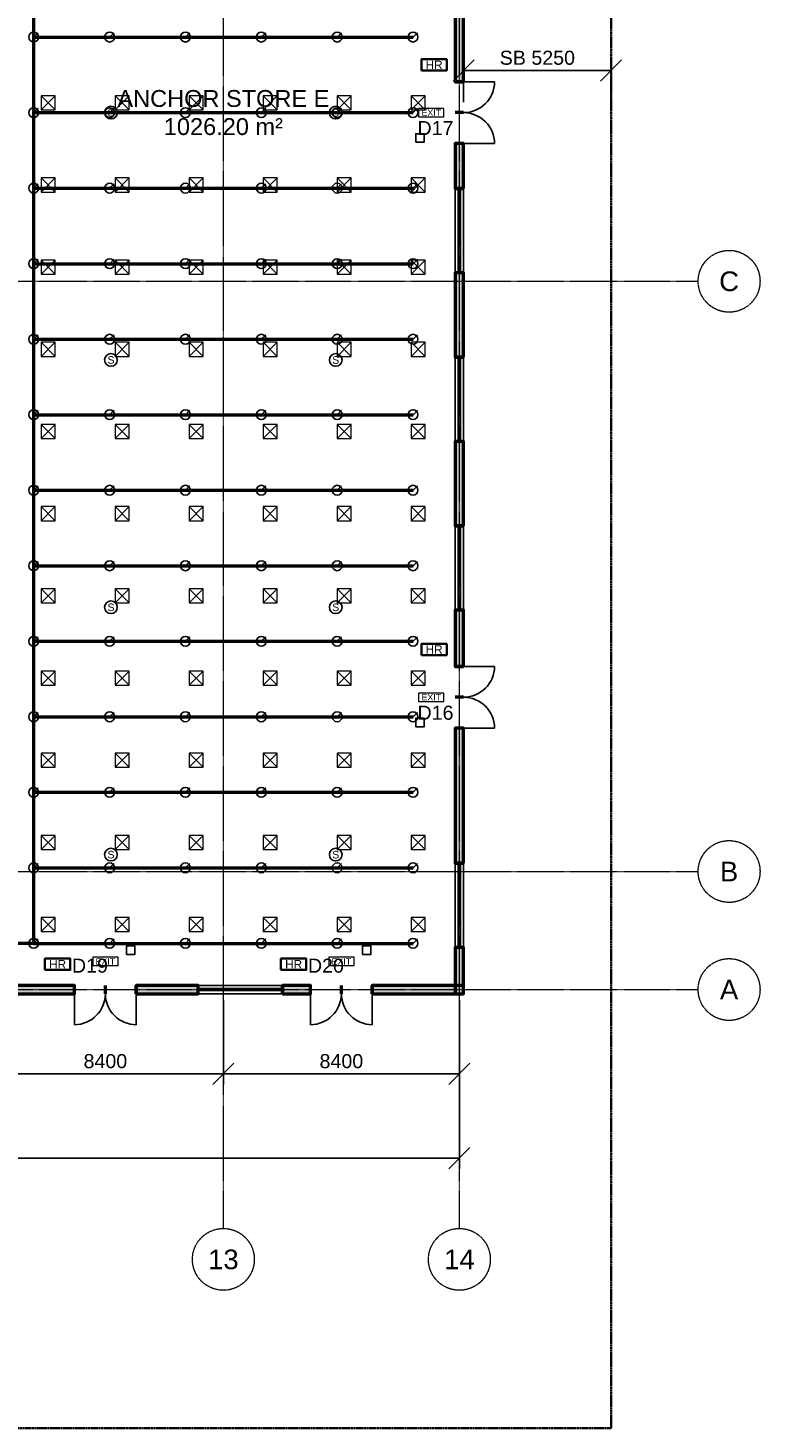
# Model space of a CAD drawing. Header units: millimetres. Extents: x -5300 to 125300, y -375 to 90375.
# Tile 8 of 10: x 99246 to 125300, y 0 to 49812. Entities that reach past the tile are written whole.
import ezdxf
from ezdxf.enums import TextEntityAlignment as Align

# ---------------------------------------------------------------- set-up
doc = ezdxf.new("R2010")
doc.units = ezdxf.units.MM
doc.linetypes.add('CENTER', pattern=[5.08, 3.175, -0.635, 0.635, -0.635])
doc.linetypes.add('PHANTOM', pattern=[6.35, 3.175, -0.635, 0.635, -0.635, 0.635, -0.635])
for name, color, linetype, lineweight in [('A-ANNO-DIMS', 1, 'Continuous', 18), ('A-ANNO-SYMB', 2, 'Continuous', 18), ('A-AREA-IDEN', 2, 'Continuous', 18), ('A-DOOR', 3, 'Continuous', 25), ('A-GLAZ', 5, 'Continuous', 25), ('A-GRID', 1, 'CENTER', 13), ('A-WALL', 7, 'Continuous', 50), ('A-WALL-PATT', 8, 'Continuous', 9), ('C-PROP-LINE', 1, 'PHANTOM', 35), ('E-ANNO-TEXT', 52, 'Continuous', 18), ('E-FALM', 230, 'Continuous', 25), ('E-LITE-EMER', 40, 'Continuous', 18), ('FP-ANNO-TEXT', 14, 'Continuous', 18), ('FP-HOSE', 20, 'Continuous', 35), ('FP-SPRK-HEAD', 1, 'Continuous', 25), ('FP-SPRK-PIPE', 12, 'Continuous', 50), ('M-HVAC-SCD', 4, 'Continuous', 18)]:
    doc.layers.add(name, color=color, linetype=linetype, lineweight=lineweight)
doc.styles.add('MY-ARIAL', font='arial.ttf')
doc.dimstyles.new('MY-100', dxfattribs={"dimscale": 250, "dimtxt": 2, "dimasz": 1.5, "dimexe": 1.5, "dimexo": 1.5, "dimgap": 0.8, "dimtad": 1, "dimdec": 0, "dimdsep": 46, "dimtxsty": 'MY-ARIAL', "dimtsz": 1.5, "dimcen": 2.5, "dimclrd": 256, "dimclre": 256, "dimclrt": 256, "dimazin": 3, "dimtfac": 1, "dimtmove": 0, "dimatfit": 3})

msp = doc.modelspace()

# ---------------------------------------------------------------- hatches: boundary and pattern name
at = {"layer": 'A-WALL-PATT'}
for points in [[(114750, 47900), (114750, 53100), (114450, 53100), (114450, 47900)], [(114750, 44100), (114750, 45700), (114450, 45700), (114450, 44100)], [(114750, 38100), (114750, 41100), (114450, 41100), (114450, 38100)], [(114750, 32100), (114750, 35100), (114450, 35100), (114450, 32100)], [(114750, 27100), (114750, 29100), (114450, 29100), (114450, 27100)], [(114750, 20100), (114750, 24900), (114450, 24900), (114450, 20100)], [(114750, 15450), (114750, 17100), (114450, 17100), (114450, 15450)], [(92100, 15450), (100900, 15450), (100900, 15750), (92100, 15750)], [(103100, 15450), (105300, 15450), (105300, 15750), (103100, 15750)], [(108300, 15450), (109300, 15450), (109300, 15750), (108300, 15750)], [(111500, 15450), (114750, 15450), (114750, 15750), (111500, 15750)]]:
    msp.add_hatch(color=256, dxfattribs=at).paths.add_polyline_path(points)

# ---------------------------------------------------------------- linework, layer by layer
at = {"layer": 'A-DOOR'}
for p, q in [((114750, 47900), (115850, 47900)), ((114750, 45700), (115850, 45700)), ((114750, 27100), (115850, 27100)), ((114750, 24900), (115850, 24900)), ((100900, 15450), (100900, 14350)), ((103100, 15450), (103100, 14350)), ((109300, 15450), (109300, 14350)), ((111500, 15450), (111500, 14350))]:
    msp.add_line(p, q, dxfattribs=at)
for centre, start, end in [((114750, 47900), -90, 0), ((114750, 45700), 0, 90), ((114750, 27100), -90, 0), ((114750, 24900), 0, 90), ((100900, 15450), -90, 0), ((103100, 15450), 180, -90), ((109300, 15450), -90, 0), ((111500, 15450), 180, -90)]:
    msp.add_arc(centre, 1100, start, end, dxfattribs=at)
at = {"layer": 'A-GLAZ'}
for p, q in [((114450, 41100), (114450, 44100)), ((114562.5, 41100), (114562.5, 44100)), ((114637.5, 41100), (114637.5, 44100)), ((114750, 41100), (114750, 44100)), ((114450, 35100), (114450, 38100)), ((114562.5, 35100), (114562.5, 38100)), ((114637.5, 35100), (114637.5, 38100)), ((114750, 35100), (114750, 38100)), ((114450, 29100), (114450, 32100)), ((114562.5, 29100), (114562.5, 32100)), ((114637.5, 29100), (114637.5, 32100)), ((114750, 29100), (114750, 32100)), ((114450, 17100), (114450, 20100)), ((114562.5, 17100), (114562.5, 20100)), ((114637.5, 17100), (114637.5, 20100)), ((114750, 17100), (114750, 20100)), ((105300, 15750), (108300, 15750)), ((105300, 15637.5), (108300, 15637.5)), ((105300, 15562.5), (108300, 15562.5)), ((105300, 15450), (108300, 15450))]:
    msp.add_line(p, q, dxfattribs=at)
at = {"layer": 'A-GRID'}
for p, q in [((106200, 7100), (106200, 86500)), ((114600, 7100), (114600, 86500)), ((-3100, 40800), (123100, 40800)), ((-3100, 19800), (123100, 19800)), ((-3100, 15600), (123100, 15600))]:
    msp.add_line(p, q, dxfattribs=at)
for centre in [(124200, 40800), (124200, 19800), (124200, 15600), (106200, 6000), (114600, 6000)]:
    msp.add_circle(centre, 1100, dxfattribs=at)
at = {"layer": 'A-WALL'}
for p, q in [((114750, 47900), (114450, 47900)), ((114750, 46800), (114450, 46800)), ((114750, 46800), (114450, 46800)), ((114750, 45700), (114450, 45700)), ((114750, 44100), (114450, 44100)), ((114750, 41100), (114450, 41100)), ((114750, 38100), (114450, 38100)), ((114750, 35100), (114450, 35100)), ((114750, 32100), (114450, 32100)), ((114750, 29100), (114450, 29100)), ((114750, 27100), (114450, 27100)), ((114750, 26000), (114450, 26000)), ((114750, 26000), (114450, 26000)), ((114750, 24900), (114450, 24900)), ((114750, 20100), (114450, 20100)), ((114750, 17100), (114450, 17100)), ((100900, 15450), (100900, 15750)), ((102000, 15450), (102000, 15750)), ((102000, 15450), (102000, 15750)), ((103100, 15450), (103100, 15750)), ((105300, 15450), (105300, 15750)), ((108300, 15450), (108300, 15750)), ((109300, 15450), (109300, 15750)), ((110400, 15450), (110400, 15750)), ((110400, 15450), (110400, 15750)), ((111500, 15450), (111500, 15750))]:
    msp.add_line(p, q, dxfattribs=at)
for points in [[(114750, 47900), (114750, 53100), (114450, 53100), (114450, 47900)], [(114750, 44100), (114750, 45700), (114450, 45700), (114450, 44100)], [(114750, 38100), (114750, 41100), (114450, 41100), (114450, 38100)], [(114750, 32100), (114750, 35100), (114450, 35100), (114450, 32100)], [(114750, 27100), (114750, 29100), (114450, 29100), (114450, 27100)], [(114750, 20100), (114750, 24900), (114450, 24900), (114450, 20100)], [(114750, 15450), (114750, 17100), (114450, 17100), (114450, 15450)], [(92100, 15450), (100900, 15450), (100900, 15750), (92100, 15750)], [(103100, 15450), (105300, 15450), (105300, 15750), (103100, 15750)], [(108300, 15450), (109300, 15450), (109300, 15750), (108300, 15750)], [(111500, 15450), (114750, 15450), (114750, 15750), (111500, 15750)]]:
    msp.add_lwpolyline(points, close=True, dxfattribs=at)
at = {"layer": 'C-PROP-LINE'}
msp.add_lwpolyline([(0, 0), (120000, 0), (120000, 90000), (0, 90000)], close=True, dxfattribs=at)
at = {"layer": 'E-FALM'}
for points in [[(113050, 45750), (113350, 45750), (113350, 46050), (113050, 46050)], [(113050, 24950), (113350, 24950), (113350, 25250), (113050, 25250)], [(102750, 16850), (103050, 16850), (103050, 17150), (102750, 17150)], [(111150, 16850), (111450, 16850), (111450, 17150), (111150, 17150)]]:
    msp.add_lwpolyline(points, close=True, dxfattribs=at)
for centre in [(102200, 46800), (110200, 46800), (102200, 38000), (110200, 38000), (102200, 29200), (110200, 29200), (102200, 20400), (110200, 20400)]:
    msp.add_circle(centre, 225, dxfattribs=at)
at = {"layer": 'E-LITE-EMER'}
for points in [[(113150, 46650), (114050, 46650), (114050, 46950), (113150, 46950)], [(113150, 25850), (114050, 25850), (114050, 26150), (113150, 26150)], [(101550, 16450), (102450, 16450), (102450, 16750), (101550, 16750)], [(109950, 16450), (110850, 16450), (110850, 16750), (109950, 16750)]]:
    msp.add_lwpolyline(points, close=True, dxfattribs=at)
at = {"layer": 'FP-HOSE'}
for points in [[(113250, 48300), (114150, 48300), (114150, 48700), (113250, 48700)], [(113250, 27500), (114150, 27500), (114150, 27900), (113250, 27900)], [(99850, 16300), (100750, 16300), (100750, 16700), (99850, 16700)], [(108250, 16300), (109150, 16300), (109150, 16700), (108250, 16700)]]:
    msp.add_lwpolyline(points, close=True, dxfattribs=at)
at = {"layer": 'FP-SPRK-HEAD'}
for p, q in [((99450, 49487), (99607.5, 49644.5)), ((102150, 49487), (102307.5, 49644.5)), ((104850, 49487), (105007.5, 49644.5)), ((107550, 49487), (107707.5, 49644.5)), ((110250, 49487), (110407.5, 49644.5)), ((112950, 49487), (113107.5, 49644.5)), ((99450, 46800), (99607.5, 46957.5)), ((102150, 46800), (102307.5, 46957.5)), ((104850, 46800), (105007.5, 46957.5)), ((107550, 46800), (107707.5, 46957.5)), ((110250, 46800), (110407.5, 46957.5)), ((112950, 46800), (113107.5, 46957.5)), ((99450, 44113), (99607.5, 44270.5)), ((102150, 44113), (102307.5, 44270.5)), ((104850, 44113), (105007.5, 44270.5)), ((107550, 44113), (107707.5, 44270.5)), ((110250, 44113), (110407.5, 44270.5)), ((112950, 44113), (113107.5, 44270.5)), ((99450, 41426.1), (99607.5, 41583.6)), ((102150, 41426.1), (102307.5, 41583.6)), ((104850, 41426.1), (105007.5, 41583.6)), ((107550, 41426.1), (107707.5, 41583.6)), ((110250, 41426.1), (110407.5, 41583.6)), ((112950, 41426.1), (113107.5, 41583.6)), ((99450, 38739.1), (99607.5, 38896.6)), ((102150, 38739.1), (102307.5, 38896.6)), ((104850, 38739.1), (105007.5, 38896.6)), ((107550, 38739.1), (107707.5, 38896.6)), ((110250, 38739.1), (110407.5, 38896.6)), ((112950, 38739.1), (113107.5, 38896.6)), ((99450, 36052.2), (99607.5, 36209.7)), ((102150, 36052.2), (102307.5, 36209.7)), ((104850, 36052.2), (105007.5, 36209.7)), ((107550, 36052.2), (107707.5, 36209.7)), ((110250, 36052.2), (110407.5, 36209.7)), ((112950, 36052.2), (113107.5, 36209.7)), ((99450, 33365.2), (99607.5, 33522.7)), ((102150, 33365.2), (102307.5, 33522.7)), ((104850, 33365.2), (105007.5, 33522.7)), ((107550, 33365.2), (107707.5, 33522.7)), ((110250, 33365.2), (110407.5, 33522.7)), ((112950, 33365.2), (113107.5, 33522.7)), ((99450, 30678.3), (99607.5, 30835.8)), ((102150, 30678.3), (102307.5, 30835.8)), ((104850, 30678.3), (105007.5, 30835.8)), ((107550, 30678.3), (107707.5, 30835.8)), ((110250, 30678.3), (110407.5, 30835.8)), ((112950, 30678.3), (113107.5, 30835.8)), ((99450, 27991.3), (99607.5, 28148.8)), ((102150, 27991.3), (102307.5, 28148.8)), ((104850, 27991.3), (105007.5, 28148.8)), ((107550, 27991.3), (107707.5, 28148.8)), ((110250, 27991.3), (110407.5, 28148.8)), ((112950, 27991.3), (113107.5, 28148.8)), ((99450, 25304.3), (99607.5, 25461.8)), ((102150, 25304.3), (102307.5, 25461.8)), ((104850, 25304.3), (105007.5, 25461.8)), ((107550, 25304.3), (107707.5, 25461.8)), ((110250, 25304.3), (110407.5, 25461.8)), ((112950, 25304.3), (113107.5, 25461.8)), ((99450, 22617.4), (99607.5, 22774.9)), ((102150, 22617.4), (102307.5, 22774.9)), ((104850, 22617.4), (105007.5, 22774.9)), ((107550, 22617.4), (107707.5, 22774.9)), ((110250, 22617.4), (110407.5, 22774.9)), ((112950, 22617.4), (113107.5, 22774.9)), ((99450, 19930.4), (99607.5, 20087.9)), ((102150, 19930.4), (102307.5, 20087.9)), ((104850, 19930.4), (105007.5, 20087.9)), ((107550, 19930.4), (107707.5, 20087.9)), ((110250, 19930.4), (110407.5, 20087.9)), ((112950, 19930.4), (113107.5, 20087.9)), ((99450, 17243.5), (99607.5, 17401)), ((102150, 17243.5), (102307.5, 17401)), ((104850, 17243.5), (105007.5, 17401)), ((107550, 17243.5), (107707.5, 17401)), ((110250, 17243.5), (110407.5, 17401)), ((112950, 17243.5), (113107.5, 17401))]:
    msp.add_line(p, q, dxfattribs=at)
for centre in [(99450, 49487), (102150, 49487), (104850, 49487), (107550, 49487), (110250, 49487), (112950, 49487), (99450, 46800), (102150, 46800), (104850, 46800), (107550, 46800), (110250, 46800), (112950, 46800), (99450, 44113), (102150, 44113), (104850, 44113), (107550, 44113), (110250, 44113), (112950, 44113), (99450, 41426.1), (102150, 41426.1), (104850, 41426.1), (107550, 41426.1), (110250, 41426.1), (112950, 41426.1), (99450, 38739.1), (102150, 38739.1), (104850, 38739.1), (107550, 38739.1), (110250, 38739.1), (112950, 38739.1), (99450, 36052.2), (102150, 36052.2), (104850, 36052.2), (107550, 36052.2), (110250, 36052.2), (112950, 36052.2), (99450, 33365.2), (102150, 33365.2), (104850, 33365.2), (107550, 33365.2), (110250, 33365.2), (112950, 33365.2), (99450, 30678.3), (102150, 30678.3), (104850, 30678.3), (107550, 30678.3), (110250, 30678.3), (112950, 30678.3), (99450, 27991.3), (102150, 27991.3), (104850, 27991.3), (107550, 27991.3), (110250, 27991.3), (112950, 27991.3), (99450, 25304.3), (102150, 25304.3), (104850, 25304.3), (107550, 25304.3), (110250, 25304.3), (112950, 25304.3), (99450, 22617.4), (102150, 22617.4), (104850, 22617.4), (107550, 22617.4), (110250, 22617.4), (112950, 22617.4), (99450, 19930.4), (102150, 19930.4), (104850, 19930.4), (107550, 19930.4), (110250, 19930.4), (112950, 19930.4), (99450, 17243.5), (102150, 17243.5), (104850, 17243.5), (107550, 17243.5), (110250, 17243.5), (112950, 17243.5)]:
    msp.add_circle(centre, 175, dxfattribs=at)
at = {"layer": 'FP-SPRK-PIPE'}
for p, q in [((99450, 49487), (99450, 52173.9)), ((99450, 49487), (102150, 49487)), ((99450, 46800), (99450, 49487)), ((102150, 49487), (104850, 49487)), ((104850, 49487), (107550, 49487)), ((107550, 49487), (110250, 49487)), ((110250, 49487), (112950, 49487)), ((99450, 46800), (102150, 46800)), ((99450, 44113), (99450, 46800)), ((102150, 46800), (104850, 46800)), ((104850, 46800), (107550, 46800)), ((107550, 46800), (110250, 46800)), ((110250, 46800), (112950, 46800)), ((99450, 44113), (102150, 44113)), ((99450, 41426.1), (99450, 44113)), ((102150, 44113), (104850, 44113)), ((104850, 44113), (107550, 44113)), ((107550, 44113), (110250, 44113)), ((110250, 44113), (112950, 44113)), ((99450, 41426.1), (102150, 41426.1)), ((99450, 38739.1), (99450, 41426.1)), ((102150, 41426.1), (104850, 41426.1)), ((104850, 41426.1), (107550, 41426.1)), ((107550, 41426.1), (110250, 41426.1)), ((110250, 41426.1), (112950, 41426.1)), ((99450, 38739.1), (102150, 38739.1)), ((99450, 36052.2), (99450, 38739.1)), ((102150, 38739.1), (104850, 38739.1)), ((104850, 38739.1), (107550, 38739.1)), ((107550, 38739.1), (110250, 38739.1)), ((110250, 38739.1), (112950, 38739.1)), ((99450, 36052.2), (102150, 36052.2)), ((99450, 33365.2), (99450, 36052.2)), ((102150, 36052.2), (104850, 36052.2)), ((104850, 36052.2), (107550, 36052.2)), ((107550, 36052.2), (110250, 36052.2)), ((110250, 36052.2), (112950, 36052.2)), ((99450, 33365.2), (102150, 33365.2)), ((99450, 30678.3), (99450, 33365.2)), ((102150, 33365.2), (104850, 33365.2)), ((104850, 33365.2), (107550, 33365.2)), ((107550, 33365.2), (110250, 33365.2)), ((110250, 33365.2), (112950, 33365.2)), ((99450, 30678.3), (102150, 30678.3)), ((99450, 27991.3), (99450, 30678.3)), ((102150, 30678.3), (104850, 30678.3)), ((104850, 30678.3), (107550, 30678.3)), ((107550, 30678.3), (110250, 30678.3)), ((110250, 30678.3), (112950, 30678.3)), ((99450, 27991.3), (102150, 27991.3)), ((99450, 25304.3), (99450, 27991.3)), ((102150, 27991.3), (104850, 27991.3)), ((104850, 27991.3), (107550, 27991.3)), ((107550, 27991.3), (110250, 27991.3)), ((110250, 27991.3), (112950, 27991.3)), ((99450, 25304.3), (102150, 25304.3)), ((99450, 22617.4), (99450, 25304.3)), ((102150, 25304.3), (104850, 25304.3)), ((104850, 25304.3), (107550, 25304.3)), ((107550, 25304.3), (110250, 25304.3)), ((110250, 25304.3), (112950, 25304.3)), ((99450, 22617.4), (102150, 22617.4)), ((99450, 19930.4), (99450, 22617.4)), ((102150, 22617.4), (104850, 22617.4)), ((104850, 22617.4), (107550, 22617.4)), ((107550, 22617.4), (110250, 22617.4)), ((110250, 22617.4), (112950, 22617.4)), ((99450, 19930.4), (102150, 19930.4)), ((99450, 17243.5), (99450, 19930.4)), ((102150, 19930.4), (104850, 19930.4)), ((104850, 19930.4), (107550, 19930.4)), ((107550, 19930.4), (110250, 19930.4)), ((110250, 19930.4), (112950, 19930.4)), ((99450, 17243.5), (97800, 17243.5)), ((99450, 17243.5), (102150, 17243.5)), ((102150, 17243.5), (104850, 17243.5)), ((104850, 17243.5), (107550, 17243.5)), ((107550, 17243.5), (110250, 17243.5)), ((110250, 17243.5), (112950, 17243.5))]:
    msp.add_line(p, q, dxfattribs=at)
at = {"layer": 'M-HVAC-SCD'}
for p, q in [((99716.7, 46900), (100216.7, 47400)), ((99716.7, 47400), (100216.7, 46900)), ((102350, 46900), (102850, 47400)), ((102350, 47400), (102850, 46900)), ((104983.3, 46900), (105483.3, 47400)), ((104983.3, 47400), (105483.3, 46900)), ((107616.7, 46900), (108116.7, 47400)), ((107616.7, 47400), (108116.7, 46900)), ((110250, 46900), (110750, 47400)), ((110250, 47400), (110750, 46900)), ((112883.3, 46900), (113383.3, 47400)), ((112883.3, 47400), (113383.3, 46900)), ((99716.7, 43976.2), (100216.7, 44476.2)), ((99716.7, 44476.2), (100216.7, 43976.2)), ((102350, 43976.2), (102850, 44476.2)), ((102350, 44476.2), (102850, 43976.2)), ((104983.3, 43976.2), (105483.3, 44476.2)), ((104983.3, 44476.2), (105483.3, 43976.2)), ((107616.7, 43976.2), (108116.7, 44476.2)), ((107616.7, 44476.2), (108116.7, 43976.2)), ((110250, 43976.2), (110750, 44476.2)), ((110250, 44476.2), (110750, 43976.2)), ((112883.3, 43976.2), (113383.3, 44476.2)), ((112883.3, 44476.2), (113383.3, 43976.2)), ((99716.7, 41052.4), (100216.7, 41552.4)), ((99716.7, 41552.4), (100216.7, 41052.4)), ((102350, 41052.4), (102850, 41552.4)), ((102350, 41552.4), (102850, 41052.4)), ((104983.3, 41052.4), (105483.3, 41552.4)), ((104983.3, 41552.4), (105483.3, 41052.4)), ((107616.7, 41052.4), (108116.7, 41552.4)), ((107616.7, 41552.4), (108116.7, 41052.4)), ((110250, 41052.4), (110750, 41552.4)), ((110250, 41552.4), (110750, 41052.4)), ((112883.3, 41052.4), (113383.3, 41552.4)), ((112883.3, 41552.4), (113383.3, 41052.4)), ((99716.7, 38128.6), (100216.7, 38628.6)), ((99716.7, 38628.6), (100216.7, 38128.6)), ((102350, 38128.6), (102850, 38628.6)), ((102350, 38628.6), (102850, 38128.6)), ((104983.3, 38128.6), (105483.3, 38628.6)), ((104983.3, 38628.6), (105483.3, 38128.6)), ((107616.7, 38128.6), (108116.7, 38628.6)), ((107616.7, 38628.6), (108116.7, 38128.6)), ((110250, 38128.6), (110750, 38628.6)), ((110250, 38628.6), (110750, 38128.6)), ((112883.3, 38128.6), (113383.3, 38628.6)), ((112883.3, 38628.6), (113383.3, 38128.6)), ((99716.7, 35204.8), (100216.7, 35704.8)), ((99716.7, 35704.8), (100216.7, 35204.8)), ((102350, 35204.8), (102850, 35704.8)), ((102350, 35704.8), (102850, 35204.8)), ((104983.3, 35204.8), (105483.3, 35704.8)), ((104983.3, 35704.8), (105483.3, 35204.8)), ((107616.7, 35204.8), (108116.7, 35704.8)), ((107616.7, 35704.8), (108116.7, 35204.8)), ((110250, 35204.8), (110750, 35704.8)), ((110250, 35704.8), (110750, 35204.8)), ((112883.3, 35204.8), (113383.3, 35704.8)), ((112883.3, 35704.8), (113383.3, 35204.8)), ((99716.7, 32281), (100216.7, 32781)), ((99716.7, 32781), (100216.7, 32281)), ((102350, 32281), (102850, 32781)), ((102350, 32781), (102850, 32281)), ((104983.3, 32281), (105483.3, 32781)), ((104983.3, 32781), (105483.3, 32281)), ((107616.7, 32281), (108116.7, 32781)), ((107616.7, 32781), (108116.7, 32281)), ((110250, 32281), (110750, 32781)), ((110250, 32781), (110750, 32281)), ((112883.3, 32281), (113383.3, 32781)), ((112883.3, 32781), (113383.3, 32281)), ((99716.7, 29357.1), (100216.7, 29857.1)), ((99716.7, 29857.1), (100216.7, 29357.1)), ((102350, 29357.1), (102850, 29857.1)), ((102350, 29857.1), (102850, 29357.1)), ((104983.3, 29357.1), (105483.3, 29857.1)), ((104983.3, 29857.1), (105483.3, 29357.1)), ((107616.7, 29357.1), (108116.7, 29857.1)), ((107616.7, 29857.1), (108116.7, 29357.1)), ((110250, 29357.1), (110750, 29857.1)), ((110250, 29857.1), (110750, 29357.1)), ((112883.3, 29357.1), (113383.3, 29857.1)), ((112883.3, 29857.1), (113383.3, 29357.1)), ((99716.7, 26433.3), (100216.7, 26933.3)), ((99716.7, 26933.3), (100216.7, 26433.3)), ((102350, 26433.3), (102850, 26933.3)), ((102350, 26933.3), (102850, 26433.3)), ((104983.3, 26433.3), (105483.3, 26933.3)), ((104983.3, 26933.3), (105483.3, 26433.3)), ((107616.7, 26433.3), (108116.7, 26933.3)), ((107616.7, 26933.3), (108116.7, 26433.3)), ((110250, 26433.3), (110750, 26933.3)), ((110250, 26933.3), (110750, 26433.3)), ((112883.3, 26433.3), (113383.3, 26933.3)), ((112883.3, 26933.3), (113383.3, 26433.3)), ((99716.7, 23509.5), (100216.7, 24009.5)), ((99716.7, 24009.5), (100216.7, 23509.5)), ((102350, 23509.5), (102850, 24009.5)), ((102350, 24009.5), (102850, 23509.5)), ((104983.3, 23509.5), (105483.3, 24009.5)), ((104983.3, 24009.5), (105483.3, 23509.5)), ((107616.7, 23509.5), (108116.7, 24009.5)), ((107616.7, 24009.5), (108116.7, 23509.5)), ((110250, 23509.5), (110750, 24009.5)), ((110250, 24009.5), (110750, 23509.5)), ((112883.3, 23509.5), (113383.3, 24009.5)), ((112883.3, 24009.5), (113383.3, 23509.5)), ((99716.7, 20585.7), (100216.7, 21085.7)), ((99716.7, 21085.7), (100216.7, 20585.7)), ((102350, 20585.7), (102850, 21085.7)), ((102350, 21085.7), (102850, 20585.7)), ((104983.3, 20585.7), (105483.3, 21085.7)), ((104983.3, 21085.7), (105483.3, 20585.7)), ((107616.7, 20585.7), (108116.7, 21085.7)), ((107616.7, 21085.7), (108116.7, 20585.7)), ((110250, 20585.7), (110750, 21085.7)), ((110250, 21085.7), (110750, 20585.7)), ((112883.3, 20585.7), (113383.3, 21085.7)), ((112883.3, 21085.7), (113383.3, 20585.7)), ((99716.7, 17661.9), (100216.7, 18161.9)), ((99716.7, 18161.9), (100216.7, 17661.9)), ((102350, 17661.9), (102850, 18161.9)), ((102350, 18161.9), (102850, 17661.9)), ((104983.3, 17661.9), (105483.3, 18161.9)), ((104983.3, 18161.9), (105483.3, 17661.9)), ((107616.7, 17661.9), (108116.7, 18161.9)), ((107616.7, 18161.9), (108116.7, 17661.9)), ((110250, 17661.9), (110750, 18161.9)), ((110250, 18161.9), (110750, 17661.9)), ((112883.3, 17661.9), (113383.3, 18161.9)), ((112883.3, 18161.9), (113383.3, 17661.9))]:
    msp.add_line(p, q, dxfattribs=at)
for points in [[(99716.7, 46900), (100216.7, 46900), (100216.7, 47400), (99716.7, 47400)], [(102350, 46900), (102850, 46900), (102850, 47400), (102350, 47400)], [(104983.3, 46900), (105483.3, 46900), (105483.3, 47400), (104983.3, 47400)], [(107616.7, 46900), (108116.7, 46900), (108116.7, 47400), (107616.7, 47400)], [(110250, 46900), (110750, 46900), (110750, 47400), (110250, 47400)], [(112883.3, 46900), (113383.3, 46900), (113383.3, 47400), (112883.3, 47400)], [(99716.7, 43976.2), (100216.7, 43976.2), (100216.7, 44476.2), (99716.7, 44476.2)], [(102350, 43976.2), (102850, 43976.2), (102850, 44476.2), (102350, 44476.2)], [(104983.3, 43976.2), (105483.3, 43976.2), (105483.3, 44476.2), (104983.3, 44476.2)], [(107616.7, 43976.2), (108116.7, 43976.2), (108116.7, 44476.2), (107616.7, 44476.2)], [(110250, 43976.2), (110750, 43976.2), (110750, 44476.2), (110250, 44476.2)], [(112883.3, 43976.2), (113383.3, 43976.2), (113383.3, 44476.2), (112883.3, 44476.2)], [(99716.7, 41052.4), (100216.7, 41052.4), (100216.7, 41552.4), (99716.7, 41552.4)], [(102350, 41052.4), (102850, 41052.4), (102850, 41552.4), (102350, 41552.4)], [(104983.3, 41052.4), (105483.3, 41052.4), (105483.3, 41552.4), (104983.3, 41552.4)], [(107616.7, 41052.4), (108116.7, 41052.4), (108116.7, 41552.4), (107616.7, 41552.4)], [(110250, 41052.4), (110750, 41052.4), (110750, 41552.4), (110250, 41552.4)], [(112883.3, 41052.4), (113383.3, 41052.4), (113383.3, 41552.4), (112883.3, 41552.4)], [(99716.7, 38128.6), (100216.7, 38128.6), (100216.7, 38628.6), (99716.7, 38628.6)], [(102350, 38128.6), (102850, 38128.6), (102850, 38628.6), (102350, 38628.6)], [(104983.3, 38128.6), (105483.3, 38128.6), (105483.3, 38628.6), (104983.3, 38628.6)], [(107616.7, 38128.6), (108116.7, 38128.6), (108116.7, 38628.6), (107616.7, 38628.6)], [(110250, 38128.6), (110750, 38128.6), (110750, 38628.6), (110250, 38628.6)], [(112883.3, 38128.6), (113383.3, 38128.6), (113383.3, 38628.6), (112883.3, 38628.6)], [(99716.7, 35204.8), (100216.7, 35204.8), (100216.7, 35704.8), (99716.7, 35704.8)], [(102350, 35204.8), (102850, 35204.8), (102850, 35704.8), (102350, 35704.8)], [(104983.3, 35204.8), (105483.3, 35204.8), (105483.3, 35704.8), (104983.3, 35704.8)], [(107616.7, 35204.8), (108116.7, 35204.8), (108116.7, 35704.8), (107616.7, 35704.8)], [(110250, 35204.8), (110750, 35204.8), (110750, 35704.8), (110250, 35704.8)], [(112883.3, 35204.8), (113383.3, 35204.8), (113383.3, 35704.8), (112883.3, 35704.8)], [(99716.7, 32281), (100216.7, 32281), (100216.7, 32781), (99716.7, 32781)], [(102350, 32281), (102850, 32281), (102850, 32781), (102350, 32781)], [(104983.3, 32281), (105483.3, 32281), (105483.3, 32781), (104983.3, 32781)], [(107616.7, 32281), (108116.7, 32281), (108116.7, 32781), (107616.7, 32781)], [(110250, 32281), (110750, 32281), (110750, 32781), (110250, 32781)], [(112883.3, 32281), (113383.3, 32281), (113383.3, 32781), (112883.3, 32781)], [(99716.7, 29357.1), (100216.7, 29357.1), (100216.7, 29857.1), (99716.7, 29857.1)], [(102350, 29357.1), (102850, 29357.1), (102850, 29857.1), (102350, 29857.1)], [(104983.3, 29357.1), (105483.3, 29357.1), (105483.3, 29857.1), (104983.3, 29857.1)], [(107616.7, 29357.1), (108116.7, 29357.1), (108116.7, 29857.1), (107616.7, 29857.1)], [(110250, 29357.1), (110750, 29357.1), (110750, 29857.1), (110250, 29857.1)], [(112883.3, 29357.1), (113383.3, 29357.1), (113383.3, 29857.1), (112883.3, 29857.1)], [(99716.7, 26433.3), (100216.7, 26433.3), (100216.7, 26933.3), (99716.7, 26933.3)], [(102350, 26433.3), (102850, 26433.3), (102850, 26933.3), (102350, 26933.3)], [(104983.3, 26433.3), (105483.3, 26433.3), (105483.3, 26933.3), (104983.3, 26933.3)], [(107616.7, 26433.3), (108116.7, 26433.3), (108116.7, 26933.3), (107616.7, 26933.3)], [(110250, 26433.3), (110750, 26433.3), (110750, 26933.3), (110250, 26933.3)], [(112883.3, 26433.3), (113383.3, 26433.3), (113383.3, 26933.3), (112883.3, 26933.3)], [(99716.7, 23509.5), (100216.7, 23509.5), (100216.7, 24009.5), (99716.7, 24009.5)], [(102350, 23509.5), (102850, 23509.5), (102850, 24009.5), (102350, 24009.5)], [(104983.3, 23509.5), (105483.3, 23509.5), (105483.3, 24009.5), (104983.3, 24009.5)], [(107616.7, 23509.5), (108116.7, 23509.5), (108116.7, 24009.5), (107616.7, 24009.5)], [(110250, 23509.5), (110750, 23509.5), (110750, 24009.5), (110250, 24009.5)], [(112883.3, 23509.5), (113383.3, 23509.5), (113383.3, 24009.5), (112883.3, 24009.5)], [(99716.7, 20585.7), (100216.7, 20585.7), (100216.7, 21085.7), (99716.7, 21085.7)], [(102350, 20585.7), (102850, 20585.7), (102850, 21085.7), (102350, 21085.7)], [(104983.3, 20585.7), (105483.3, 20585.7), (105483.3, 21085.7), (104983.3, 21085.7)], [(107616.7, 20585.7), (108116.7, 20585.7), (108116.7, 21085.7), (107616.7, 21085.7)], [(110250, 20585.7), (110750, 20585.7), (110750, 21085.7), (110250, 21085.7)], [(112883.3, 20585.7), (113383.3, 20585.7), (113383.3, 21085.7), (112883.3, 21085.7)], [(99716.7, 17661.9), (100216.7, 17661.9), (100216.7, 18161.9), (99716.7, 18161.9)], [(102350, 17661.9), (102850, 17661.9), (102850, 18161.9), (102350, 18161.9)], [(104983.3, 17661.9), (105483.3, 17661.9), (105483.3, 18161.9), (104983.3, 18161.9)], [(107616.7, 17661.9), (108116.7, 17661.9), (108116.7, 18161.9), (107616.7, 18161.9)], [(110250, 17661.9), (110750, 17661.9), (110750, 18161.9), (110250, 18161.9)], [(112883.3, 17661.9), (113383.3, 17661.9), (113383.3, 18161.9), (112883.3, 18161.9)]]:
    msp.add_lwpolyline(points, close=True, dxfattribs=at)

# ---------------------------------------------------------------- texts
at = {"layer": 'A-ANNO-SYMB', "style": 'MY-ARIAL'}
for s, p in [('D17', (113750, 46250)), ('D16', (113750, 25450)), ('D19', (101450, 16450)), ('D20', (109850, 16450))]:
    msp.add_text(s, height=500, dxfattribs=at).set_placement(p, align=Align.MIDDLE_CENTER)
at = {"layer": 'A-AREA-IDEN', "insert": (106200, 46800), "char_height": 600, "attachment_point": 5, "style": 'MY-ARIAL'}
msp.add_mtext('ANCHOR STORE E\\P1026.20 m²', dxfattribs=at)
at = {"layer": 'A-GRID', "style": 'MY-ARIAL'}
for s, p in [('C', (124200, 40800)), ('B', (124200, 19800)), ('A', (124200, 15600)), ('13', (106200, 6000)), ('14', (114600, 6000))]:
    msp.add_text(s, height=700, dxfattribs=at).set_placement(p, align=Align.MIDDLE_CENTER)
at = {"layer": 'E-ANNO-TEXT', "style": 'MY-ARIAL'}
for p in [(113600, 46800), (113600, 26000), (102000, 16600), (110400, 16600)]:
    msp.add_text('EXIT', height=225, dxfattribs=at).set_placement(p, align=Align.MIDDLE_CENTER)
at = {"layer": 'E-FALM', "style": 'MY-ARIAL'}
for p in [(102200, 46800), (110200, 46800), (102200, 38000), (110200, 38000), (102200, 29200), (110200, 29200), (102200, 20400), (110200, 20400)]:
    msp.add_text('S', height=270, dxfattribs=at).set_placement(p, align=Align.MIDDLE_CENTER)
at = {"layer": 'FP-ANNO-TEXT', "style": 'MY-ARIAL'}
for p in [(113700, 48500), (113700, 27700), (100300, 16500), (108700, 16500)]:
    msp.add_text('HR', height=300, dxfattribs=at).set_placement(p, align=Align.MIDDLE_CENTER)

# ---------------------------------------------------------------- dimensions: what is measured, and where the dimension line sits
at = {"layer": 'A-ANNO-DIMS'}
msp.add_linear_dim(base=(114750, 48300), p1=(114750, 46800), p2=(120000, 46800), text='SB <>', dimstyle='MY-100', dxfattribs=at).render()
for base, p1, p2 in [((5400, 9600), (5400, 15600), (114600, 15600)), ((97800, 12600), (97800, 15600), (106200, 15600)), ((106200, 12600), (106200, 15600), (114600, 15600))]:
    msp.add_linear_dim(base=base, p1=p1, p2=p2, dimstyle='MY-100', dxfattribs=at).render()

doc.saveas('drawing.dxf')
